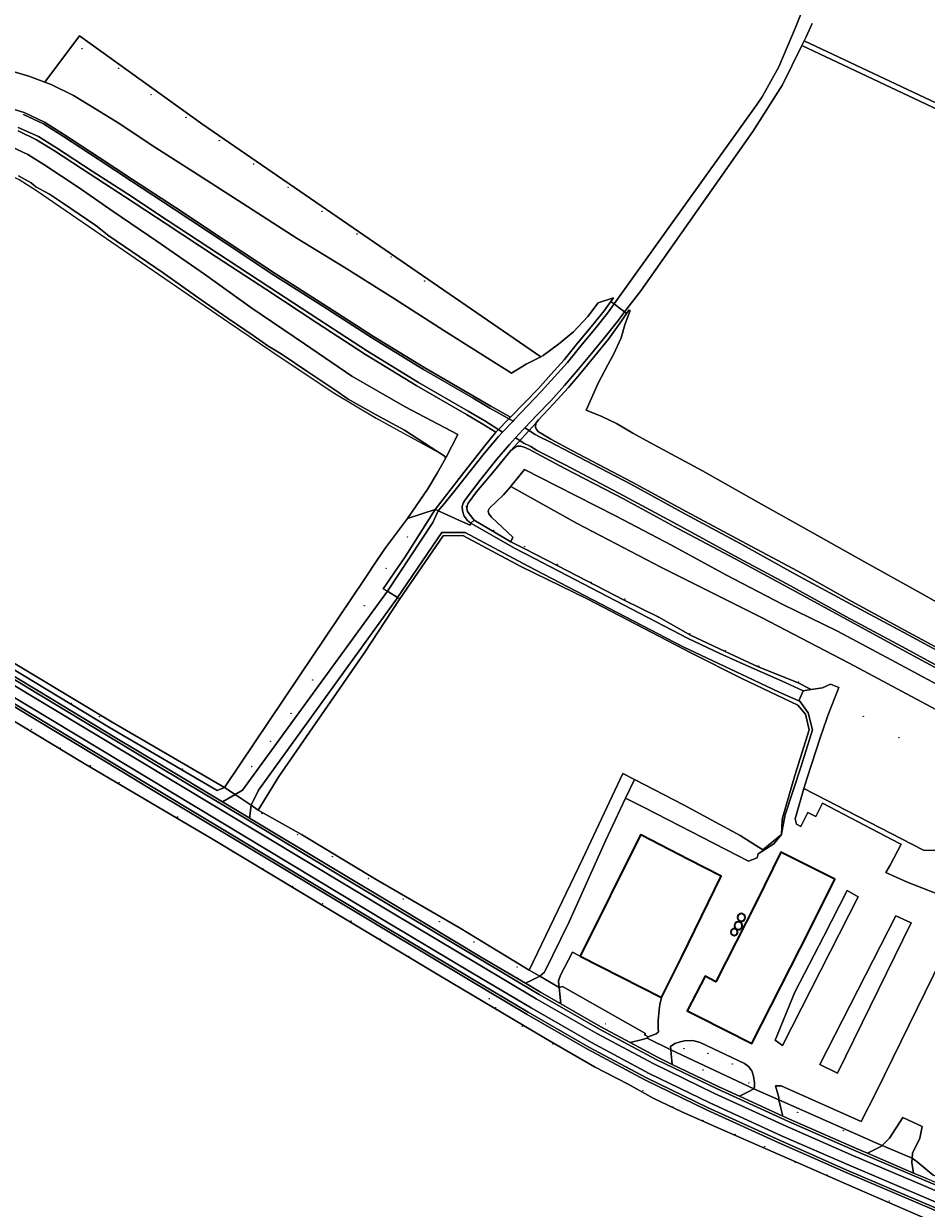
# Model space of a CAD drawing. Header units: metres. Extents: x 200176 to 205485, y 394066 to 399855.
# Tile 20 of 230: x 201466 to 201684, y 395984 to 396270. Entities that reach past the tile are written whole.
import ezdxf
from ezdxf.enums import TextEntityAlignment as Align

# ---------------------------------------------------------------- set-up
doc = ezdxf.new("R2010")
doc.units = ezdxf.units.M
doc.layers.get('0').update_dxf_attribs({"lineweight": 25})
for name, color, linetype, lineweight in [('B-WE-GR-BOOM-S', 90, 'Continuous', 25), ('B-WE-GR-BOUWLAND-GV', 80, 'Continuous', 13), ('B-WE-GR-GRAS-GV', 60, 'Continuous', 13), ('B-WE-GR-GROENVOORZIENING-GV', 80, 'Continuous', 18), ('B-WE-GR-HAAG-G', 90, 'GR-HAAG1', 13), ('B-WE-GR-HOUTWAL-GV', 40, 'Continuous', 13), ('B-WE-GW-TALUD_KRUIN-G', 90, 'Continuous', 18), ('B-WE-IE-TERREINAFSCHEIDING_KUNSTMATIG_HEKWERK-G', 20, 'IE-TERREINAFSCHEIDING-KUNSTMATIG', 18), ('B-WE-KL-WATER-S', 170, 'Continuous', 25), ('B-WE-OG-BEBOUWING-GV', 7, 'Continuous', 35), ('B-WE-OG-BEBOUWING-T18', 10, 'Continuous', 18), ('B-WE-OG-BEBOUWING_SILO-GV', 7, 'Continuous', 35), ('B-WE-OG-TERREIN_CULTUURSCHEIDING-GV', 7, 'Continuous', 18), ('B-WE-OG-TERREIN_ERF-GV', 7, 'Continuous', 18), ('B-WE-OG-TOPOGRAFIE-T18', 10, 'Continuous', 18), ('B-WE-OG-WEG-GV', 7, 'Continuous', 18), ('B-WE-RI-GWA_KOLK-S', 30, 'Continuous', 25), ('B-WE-RI-GWA_RIOOLPUT-S', 30, 'Continuous', 25), ('B-WE-VH-VERHARDING_ASFALT-GV', 252, 'Continuous', 18), ('B-WE-VH-VERHARDING_BETON-GV', 252, 'Continuous', 18), ('B-WE-VH-VERHARDING_BETONSTRAATSTEEN-GV', 252, 'Continuous', 18), ('B-WE-VH-VERHARDING_FUNDERING_ZAND-GV', 7, 'Continuous', 18), ('B-WE-VH-VERHARDING_OPEN-GV', 252, 'Continuous', 18), ('B-WE-VH-VERHARDING_PUIN-GV', 252, 'Continuous', 18)]:
    doc.layers.add(name, color=color, linetype=linetype, lineweight=lineweight)
doc.styles.add('NLCS-ISO', font='NLCS-ISO.ttf')
doc.styles.add('NLCS-ISO-M20-T18', font='NLCS-ISO.ttf', dxfattribs={"height": 0.036})
doc.linetypes.add('GR-HAAG1', pattern='A,6,[176,NLCS.shx,S=0.125,R=0,X=0,Y=0],-2', length=8)
doc.linetypes.add('IE-TERREINAFSCHEIDING-KUNSTMATIG', pattern='A,4,[82,NLCS.shx,S=0.75,R=90,X=0,Y=0],4,-2', length=10)

# ---------------------------------------------------------------- blocks, each defined once
blk = doc.blocks.new('SRI-PUT_INSPECTIEPUT_RIOOLPUT-SO')
at = {"color": 0, "linetype": 'ByBlock', "lineweight": 18}
blk.add_lwpolyline([(-1, -1), (1, -1), (1, 1), (-1, 1)], close=True, dxfattribs=at)
at = {"color": 0, "linetype": 'ByBlock', "lineweight": 18, "style": 'NLCS-ISO'}
blk.add_text('r', height=1.5, dxfattribs=at).set_placement((0, 0), align=Align.MIDDLE_CENTER)
blk = doc.blocks.new('SKL-WATER_BRANDKRAAN_BRANDPUT-SO')
at = {"color": 0, "linetype": 'ByBlock', "lineweight": 18}
blk.add_ellipse((0, 0), major_axis=(2.5, 0), ratio=0.54, dxfattribs=at)
at = {"color": 0, "linetype": 'ByBlock', "lineweight": 18, "style": 'NLCS-ISO'}
blk.add_text('bk', height=1.5, dxfattribs=at).set_placement((0, 0), align=Align.MIDDLE_CENTER)
blk = doc.blocks.new('SRI-KOLK-SO')
at = {"color": 0, "linetype": 'ByBlock', "lineweight": 18}
blk.add_lwpolyline([(-1.125, -1.125), (1.125, -1.125), (1.125, 1.125), (-1.125, 1.125)], close=True, dxfattribs=at)
at = {"color": 0, "linetype": 'ByBlock', "lineweight": 18, "style": 'NLCS-ISO'}
blk.add_text('k', height=1.5, dxfattribs=at).set_placement((0, 0), align=Align.MIDDLE_CENTER)
blk = doc.blocks.new('SGR-BOOM_01-SO')
at = {"linetype": 'ByBlock', "lineweight": 18}
h = blk.add_hatch(color=0, dxfattribs=at)
h.dxf.hatch_style = 1
edge = h.paths.add_edge_path()
edge.add_arc((0, 0), 0.25, 0, 360)
at = {"color": 0, "linetype": 'ByBlock', "lineweight": 18}
for radius in [2, 0.25]:
    blk.add_circle((0, 0), radius, dxfattribs=at)

msp = doc.modelspace()

# ---------------------------------------------------------------- linework, layer by layer
at = {"layer": 'B-WE-GR-BOUWLAND-GV', "flags": 128}
for points in [[(201656.241, 396269.577), (201654.791, 396266.375), (201654.335, 396265.446), (201738.703, 396225.679), (201817.205, 396182.816)], [(201737.83, 396224.647), (201653.79, 396264.338), (201649.143, 396254.878), (201642.017, 396243.63), (201614.984, 396205.252), (201611.069, 396200.159), (201611.59, 396199.806), (201612.151, 396200.634), (201612.403, 396200.533), (201611.139, 396197.04), (201610.304, 396193.977), (201608.459, 396189.943), (201607.058, 396187.417), (201604.695, 396182.998), (201601.82, 396176.522), (201605.608, 396174.984), (201609.183, 396173.301), (201613.045, 396171.013), (201617.175, 396168.76), (201629.846, 396161.897), (201643.339, 396154.293), (201656.256, 396147.103), (201668.702, 396140.129), (201682.481, 396132.477), (201697.501, 396123.979)], [(201736.103, 396077.762), (201665.162, 396115.618), (201644.042, 396126.641), (201620.023, 396138.68), (201599.659, 396149.215), (201583.683, 396158.141), (201581.947, 396156.107), (201578.577, 396152.913), (201578.238, 396152.324), (201578.422, 396151.607), (201579.035, 396150.808), (201584.175, 396145.959), (201583.689, 396144.851), (201587.097, 396143.155), (201595.054, 396139.056), (201611.026, 396130.766), (201619.318, 396126.658), (201626.951, 396122.382), (201635.288, 396118.4), (201643.297, 396114.747), (201652.712, 396110.953), (201656.065, 396109.297), (201658.721, 396109.717), (201660.726, 396110.553), (201662.702, 396109.775), (201660.054, 396103.051), (201659.711, 396102.055), (201658.281, 396097.9), (201655.05, 396088.002), (201654.304, 396085.475), (201683.066, 396070.647), (201692.829, 396070.568)], [(201664.568, 395990.231), (201653.202, 395995.206), (201633.991, 396003.582), (201624.904, 396007.612), (201617.993, 396010.902), (201611.984, 396014.274), (201603.875, 396018.448), (201592.026, 396025.258), (201566.757, 396040.276), (201540.23, 396056.19), (201512.002, 396073.206), (201480.906, 396091.476), (201454.288, 396107.559), (201444.752, 396113.091), (201439.12, 396116.263)], [(201797.196, 395932.086), (201783.928, 395938.308), (201783.363, 395938.573), (201771.997, 395943.913), (201761.344, 395948.387), (201748.232, 395954.001), (201740.147, 395957.566), (201719.504, 395966.353), (201709.95, 395970.484), (201678.614, 395984.083), (201664.568, 395990.231)]]:
    msp.add_lwpolyline(points, dxfattribs=at)
at = {"layer": 'B-WE-GR-GRAS-GV', "flags": 128}
for points in [[(201462.742, 396258.365), (201467.631, 396256.956), (201471.503, 396255.471), (201479.841, 396266.621), (201509.499, 396245.278), (201590.892, 396189.367), (201591.454, 396189.647), (201595.165, 396192.407), (201598.823, 396195.417), (201602.215, 396199.088), (201604.763, 396202.358), (201608.42, 396203.561), (201607.8, 396202.701), (201608.611, 396202.116), (201643.063, 396250.165), (201644.247, 396251.956), (201648.213, 396259.157), (201652.244, 396268.679), (201655.927, 396277.966)], [(201461.16, 396249.747), (201466.525, 396248.171), (201471.389, 396245.862), (201476.227, 396242.826), (201484.564, 396237.386), (201492.575, 396232.038), (201502.905, 396225.336), (201515.175, 396217.199), (201526.924, 396209.45), (201538.66, 396201.947), (201550.634, 396194.266), (201562.956, 396186.717), (201574.849, 396179.834), (201578.92, 396177.456), (201583.617, 396174.824), (201587.079, 396178.331), (201590.289, 396181.682), (201593.364, 396185.098), (201596.562, 396188.672), (201599.785, 396192.621), (201603.08, 396196.57), (201606.185, 396200.461), (201607.8, 396202.701), (201608.42, 396203.561), (201604.763, 396202.358), (201602.215, 396199.088), (201598.823, 396195.417), (201595.165, 396192.407), (201591.454, 396189.647), (201590.892, 396189.367), (201587.369, 396187.611), (201583.854, 396185.43), (201582.746, 396186.128), (201579.525, 396188.15), (201567.553, 396195.688), (201555.424, 396203.476), (201543.529, 396210.934), (201532.234, 396217.878), (201519.133, 396226.245), (201507.273, 396233.911), (201497.329, 396240.241), (201489.553, 396245.428), (201482.471, 396249.81), (201478.334, 396252.278), (201473.013, 396254.892), (201471.503, 396255.471), (201467.631, 396256.956), (201462.742, 396258.365)], [(201463.429, 396239.889), (201467.369, 396238.087), (201471.193, 396235.656), (201479.727, 396230.007), (201487.892, 396224.315), (201498.403, 396217.181), (201509.908, 396209.288), (201521.311, 396201.11), (201534.04, 396192.458), (201545.421, 396184.67), (201558.287, 396177.36), (201570.957, 396170.693), (201568.145, 396165.215), (201568.052, 396165.049), (201565.991, 396161.351), (201563.742, 396157.628), (201558.824, 396150.415), (201565.5, 396152.61), (201571.799, 396160.836), (201577.355, 396167.847), (201580.051, 396171.2), (201576.986, 396173.161), (201572.995, 396175.512), (201561.028, 396182.423), (201548.698, 396189.938), (201536.964, 396197.579), (201524.896, 396205.477), (201512.767, 396213.442), (201500.711, 396221.386), (201490.863, 396227.835), (201482.38, 396233.326), (201473.813, 396238.931), (201469.478, 396241.606), (201465.04, 396243.805)], [(201465.146, 396232.917), (201468.135, 396231.238), (201469.309, 396230.262), (201472.613, 396228.52), (201475.728, 396226.402), (201483.726, 396220.964), (201486.906, 396218.461), (201499.705, 396209.711), (201509.156, 396203.113), (201515.39, 396198.761), (201521.905, 396194.339), (201525.156, 396191.976), (201528.372, 396190.097), (201534.793, 396185.777), (201541.316, 396181.389), (201544.483, 396179.157), (201551.276, 396175.419), (201558.07, 396171.682), (201564.501, 396167.531), (201567.655, 396165.495), (201568.052, 396165.049), (201568.145, 396165.215), (201570.957, 396170.693), (201558.287, 396177.36), (201545.421, 396184.67), (201534.04, 396192.458), (201521.311, 396201.11), (201509.908, 396209.288), (201498.403, 396217.181), (201487.892, 396224.315), (201479.727, 396230.007), (201471.193, 396235.656), (201467.369, 396238.087), (201463.429, 396239.889)], [(201439.422, 396130.364), (201487.682, 396101.448), (201514.708, 396085.698), (201532.662, 396112.374), (201548.59, 396136.064), (201551.459, 396140.331), (201553.5, 396143.367), (201558.824, 396150.415), (201563.742, 396157.628), (201565.991, 396161.351), (201568.052, 396165.049), (201567.655, 396165.495), (201564.501, 396167.531), (201558.07, 396171.682), (201551.276, 396175.419), (201544.483, 396179.157), (201541.316, 396181.389), (201534.793, 396185.777), (201528.372, 396190.097), (201525.156, 396191.976), (201521.905, 396194.339), (201515.39, 396198.761), (201509.156, 396203.113), (201499.705, 396209.711), (201486.906, 396218.461), (201483.726, 396220.964), (201475.728, 396226.402), (201472.613, 396228.52), (201469.309, 396230.262), (201468.135, 396231.238), (201465.146, 396232.917)], [(201697.501, 396123.979), (201682.481, 396132.477), (201668.702, 396140.129), (201656.256, 396147.103), (201643.339, 396154.293), (201629.846, 396161.897), (201617.175, 396168.76), (201613.045, 396171.013), (201609.183, 396173.301), (201605.608, 396174.984), (201601.82, 396176.522), (201604.695, 396182.998), (201607.058, 396187.417), (201608.459, 396189.943), (201610.304, 396193.977), (201611.139, 396197.04), (201612.403, 396200.533), (201612.151, 396200.634), (201611.59, 396199.806), (201610.419, 396198.076), (201607.199, 396193.586), (201603.917, 396189.587), (201600.698, 396185.654), (201597.583, 396181.96), (201593.973, 396178.074), (201590.368, 396174.181), (201589.713, 396173.363), (201589.629, 396172.467), (201589.864, 396171.844), (201590.334, 396171.343), (201591.303, 396170.736), (201593.295, 396169.571), (201598.37, 396166.818), (201612.922, 396159.227), (201625.891, 396152.106), (201639.212, 396144.971), (201652.784, 396137.758), (201665.814, 396130.457), (201679.543, 396122.999), (201694.137, 396115.128)], [(201692.359, 396111.087), (201677.902, 396118.883), (201664.747, 396126.089), (201651.37, 396133.321), (201637.706, 396140.706), (201624.064, 396147.987), (201610.861, 396155.168), (201596.69, 396162.52), (201589.963, 396166.081), (201588.158, 396167.033), (201586.929, 396167.643), (201585.998, 396167.884), (201585.29, 396167.863), (201584.672, 396167.56), (201583.678, 396166.791), (201579.772, 396162.002), (201575.433, 396156.84), (201573.443, 396154.105), (201573.155, 396153.51), (201573.078, 396152.889), (201573.264, 396152.167), (201573.674, 396151.567), (201574.903, 396150.037), (201583.689, 396144.851), (201584.175, 396145.959), (201579.035, 396150.808), (201578.422, 396151.607), (201578.238, 396152.324), (201578.577, 396152.913), (201581.947, 396156.107), (201583.683, 396158.141), (201583.814, 396158.295), (201585.639, 396160.598), (201586.976, 396162.211), (201594.715, 396158.291), (201608.884, 396151.084), (201622.383, 396144.027), (201635.514, 396136.905), (201649.183, 396129.709), (201662.345, 396123.351), (201676.526, 396115.812), (201690.555, 396108.21)], [(201690.555, 396108.21), (201676.526, 396115.812), (201662.345, 396123.351), (201649.183, 396129.709), (201635.514, 396136.905), (201622.383, 396144.027), (201608.884, 396151.084), (201594.715, 396158.291), (201586.976, 396162.211), (201585.639, 396160.598), (201583.814, 396158.295), (201583.683, 396158.141), (201599.659, 396149.215), (201620.023, 396138.68), (201644.042, 396126.641), (201665.162, 396115.618), (201736.103, 396077.762)]]:
    msp.add_lwpolyline(points, dxfattribs=at)
for points in [[(201590.892, 396189.367), (201509.499, 396245.278), (201479.841, 396266.621), (201471.503, 396255.471), (201473.013, 396254.892), (201478.334, 396252.278), (201482.471, 396249.81), (201489.553, 396245.428), (201497.329, 396240.241), (201507.273, 396233.911), (201519.133, 396226.245), (201532.234, 396217.878), (201543.529, 396210.934), (201555.424, 396203.476), (201567.553, 396195.688), (201579.525, 396188.15), (201582.746, 396186.128), (201583.854, 396185.43), (201587.369, 396187.611)], [(201558.271, 396141.23), (201552.924, 396133.524), (201554.004, 396132.961), (201564.898, 396149.504), (201566.207, 396152.259), (201565.5, 396152.61)], [(201649.133, 396078.408), (201649.179, 396078.674), (201652.115, 396088.547), (201655.514, 396099.597), (201654.637, 396103.322), (201652.796, 396105.551), (201639.335, 396111.949), (201627.238, 396118.011), (201602.076, 396131.09), (201586.136, 396138.885), (201572.169, 396146.321), (201567.363, 396146.266), (201556.972, 396131.124), (201548.411, 396118.067), (201527.826, 396088.371), (201522.809, 396080.272), (201533.255, 396074.389), (201551.283, 396063.513), (201571.504, 396051.816), (201588.119, 396041.711), (201601.046, 396068.629), (201610.632, 396089.092), (201613.51, 396087.614), (201625.309, 396081.554), (201638.894, 396074.15), (201644.358, 396070.676), (201648.871, 396074.37), (201649.01, 396077.707)]]:
    msp.add_lwpolyline(points, close=True, dxfattribs=at)
at = {"layer": 'B-WE-GR-GROENVOORZIENING-GV', "flags": 128}
for points in [[(201554.004, 396132.961), (201552.924, 396133.524), (201558.271, 396141.23), (201565.5, 396152.61), (201558.824, 396150.415), (201553.5, 396143.367), (201551.459, 396140.331), (201548.59, 396136.064), (201532.662, 396112.374), (201514.708, 396085.698), (201517.323, 396084.031), (201519.085, 396085.065), (201553.762, 396132.629)], [(201587.097, 396143.155), (201583.689, 396144.851), (201574.903, 396150.037), (201574.097, 396149.322), (201584.617, 396143.305), (201589.406, 396140.816), (201626.387, 396121.593), (201633.995, 396117.979), (201641.031, 396114.822), (201648.877, 396111.338), (201654.112, 396108.989), (201656.065, 396109.297), (201652.712, 396110.953), (201643.297, 396114.747), (201635.288, 396118.4), (201626.951, 396122.382), (201619.318, 396126.658), (201611.026, 396130.766), (201595.054, 396139.056)]]:
    msp.add_lwpolyline(points, close=True, dxfattribs=at)
at = {"layer": 'B-WE-GR-HAAG-G', "flags": 128}
msp.add_lwpolyline([(201596.158, 396037.771), (201616.098, 396026.459)], dxfattribs=at)
at = {"layer": 'B-WE-GR-HOUTWAL-GV', "flags": 128}
msp.add_lwpolyline([(201588.119, 396041.711), (201590.695, 396040.293), (201591.792, 396041.281), (201597.719, 396053.354), (201606.504, 396072.87), (201611.276, 396083.105), (201613.51, 396087.614), (201610.632, 396089.092), (201601.046, 396068.629)], close=True, dxfattribs=at)
at = {"layer": 'B-WE-GW-TALUD_KRUIN-G', "flags": 128}
for points in [[(201461.16, 396249.747), (201466.525, 396248.171), (201471.389, 396245.862), (201476.227, 396242.826), (201484.564, 396237.386), (201492.575, 396232.038), (201502.905, 396225.336), (201515.175, 396217.199), (201526.924, 396209.45), (201538.66, 396201.947), (201550.634, 396194.266), (201562.956, 396186.717), (201574.849, 396179.834), (201578.92, 396177.456), (201583.617, 396174.824)], [(201580.051, 396171.2), (201576.986, 396173.161), (201572.995, 396175.512), (201561.028, 396182.423), (201548.698, 396189.938), (201536.964, 396197.579), (201524.896, 396205.477), (201512.767, 396213.442), (201500.711, 396221.386), (201490.863, 396227.835), (201482.38, 396233.326), (201473.813, 396238.931), (201469.478, 396241.606), (201465.04, 396243.805)], [(201611.59, 396199.806), (201610.419, 396198.076), (201607.199, 396193.586), (201603.917, 396189.587), (201600.698, 396185.654), (201597.583, 396181.96), (201593.973, 396178.074), (201590.368, 396174.181), (201589.713, 396173.363), (201589.629, 396172.467), (201589.864, 396171.844), (201590.334, 396171.343), (201591.303, 396170.736), (201593.295, 396169.571), (201598.37, 396166.818), (201612.922, 396159.227), (201625.891, 396152.106), (201639.212, 396144.971), (201652.784, 396137.758), (201665.814, 396130.457), (201679.543, 396122.999), (201694.137, 396115.128)], [(201692.359, 396111.087), (201677.902, 396118.883), (201664.747, 396126.089), (201651.37, 396133.321), (201637.706, 396140.706), (201624.064, 396147.987), (201610.861, 396155.168), (201596.69, 396162.52), (201589.963, 396166.081), (201588.158, 396167.033), (201586.929, 396167.643), (201585.998, 396167.884), (201585.29, 396167.863), (201584.672, 396167.56), (201583.678, 396166.791), (201579.772, 396162.002), (201575.433, 396156.84), (201573.443, 396154.105), (201573.155, 396153.51), (201573.078, 396152.889), (201573.264, 396152.167), (201573.674, 396151.567), (201574.903, 396150.037)]]:
    msp.add_lwpolyline(points, dxfattribs=at)
at = {"layer": 'B-WE-IE-TERREINAFSCHEIDING_KUNSTMATIG_HEKWERK-G', "flags": 128}
for points in [[(201590.892, 396189.367), (201509.499, 396245.278), (201479.841, 396266.621), (201471.503, 396255.471)], [(201439.763, 396238.762), (201447.942, 396237.596), (201455.104, 396236.098), (201461.912, 396233.573), (201465.315, 396232.089), (201469.494, 396229.397), (201515.685, 396197.714), (201528.407, 396189.126), (201541.301, 396180.569), (201551.255, 396174.589), (201567.058, 396165.952)], [(201468.135, 396231.238), (201465.146, 396232.917)], [(201469.309, 396230.262), (201468.135, 396231.238)], [(201472.613, 396228.52), (201469.309, 396230.262)], [(201475.728, 396226.402), (201472.613, 396228.52)], [(201483.726, 396220.964), (201475.728, 396226.402)], [(201486.906, 396218.461), (201483.726, 396220.964)], [(201499.705, 396209.711), (201486.906, 396218.461)], [(201509.156, 396203.113), (201499.705, 396209.711)], [(201515.39, 396198.761), (201509.156, 396203.113)], [(201607.8, 396202.701), (201606.185, 396200.461), (201603.08, 396196.57), (201599.785, 396192.621), (201596.562, 396188.672), (201593.364, 396185.098), (201590.289, 396181.682), (201587.079, 396178.331), (201583.617, 396174.824)], [(201521.905, 396194.339), (201515.39, 396198.761)], [(201589.713, 396173.363), (201590.368, 396174.181), (201593.973, 396178.074), (201597.583, 396181.96), (201600.698, 396185.654), (201603.917, 396189.587), (201607.199, 396193.586), (201610.419, 396198.076), (201611.59, 396199.806)], [(201525.156, 396191.976), (201521.905, 396194.339)], [(201528.372, 396190.097), (201525.156, 396191.976)], [(201534.793, 396185.777), (201528.372, 396190.097)], [(201541.316, 396181.389), (201534.793, 396185.777)], [(201544.483, 396179.157), (201541.316, 396181.389)], [(201551.276, 396175.419), (201544.483, 396179.157)], [(201558.07, 396171.682), (201551.276, 396175.419)], [(201580.051, 396171.2), (201583.617, 396174.824)], [(201564.501, 396167.531), (201558.07, 396171.682)], [(201583.678, 396166.791), (201589.713, 396173.363)], [(201565.5, 396152.61), (201571.799, 396160.836), (201577.355, 396167.847), (201580.051, 396171.2)], [(201567.655, 396165.495), (201564.501, 396167.531)], [(201568.052, 396165.049), (201567.655, 396165.495)], [(201665.162, 396115.618), (201644.042, 396126.641), (201620.023, 396138.68), (201599.659, 396149.215), (201583.683, 396158.141)], [(201639.335, 396111.949), (201627.238, 396118.011), (201602.076, 396131.09), (201586.136, 396138.885), (201572.169, 396146.321), (201567.363, 396146.266), (201556.972, 396131.124)], [(201527.826, 396088.371), (201548.411, 396118.067), (201556.972, 396131.124)], [(201665.162, 396115.618), (201736.103, 396077.762)], [(201639.335, 396111.949), (201652.796, 396105.551), (201654.637, 396103.322), (201655.514, 396099.597), (201652.115, 396088.547), (201649.179, 396078.674)], [(201653.091, 396106.548), (201654.112, 396108.989)], [(201588.119, 396041.711), (201601.046, 396068.629), (201610.632, 396089.092), (201613.51, 396087.614)], [(201527.826, 396088.371), (201522.809, 396080.272)], [(201613.51, 396087.614), (201625.309, 396081.554), (201638.894, 396074.15)], [(201522.809, 396080.272), (201533.255, 396074.389), (201551.283, 396063.513), (201571.504, 396051.816), (201588.119, 396041.711)], [(201648.871, 396074.37), (201649.01, 396077.707)], [(201649.01, 396077.707), (201649.133, 396078.408)], [(201649.133, 396078.408), (201649.179, 396078.674)], [(201638.894, 396074.15), (201644.358, 396070.676), (201648.871, 396074.37)]]:
    msp.add_lwpolyline(points, dxfattribs=at)
at = {"layer": 'B-WE-OG-BEBOUWING-GV', "flags": 128}
for points in [[(201619.964, 396035.11), (201624.851, 396044.914), (201634.329, 396064.325), (201626.487, 396068.357), (201615.157, 396074.182), (201614.933, 396074.297), (201600.371, 396045.098)], [(201633.099, 396038.899), (201630.482, 396040.291), (201626.191, 396031.951), (201628.888, 396030.584), (201641.713, 396024.081), (201655.67, 396051.541), (201661.7, 396063.62), (201648.699, 396070.163), (201642.866, 396058.185)]]:
    msp.add_lwpolyline(points, close=True, dxfattribs=at)
at = {"layer": 'B-WE-OG-BEBOUWING_SILO-GV'}
for points in [[(201639.199, 396055.354, 1), (201639.199, 396053.492)], [(201639.199, 396053.492, 1), (201639.199, 396055.354)], [(201638.489, 396053.384, 1), (201638.489, 396051.492)], [(201638.489, 396051.492, 1.0010571), (201638.489, 396053.384)], [(201637.51, 396051.701, 1), (201637.509, 396050.09)], [(201637.509, 396050.09, 1), (201637.51, 396051.701)]]:
    msp.add_lwpolyline(points, format="xyb", dxfattribs=at)
at = {"layer": 'B-WE-OG-TERREIN_CULTUURSCHEIDING-GV', "flags": 128}
for points in [[(201654.335, 396265.446), (201653.79, 396264.338), (201737.83, 396224.647), (201816.252, 396181.705), (201955.635, 396118.284), (202006.514, 396084.947), (202039.671, 396060.886), (202040.566, 396062.166), (202007.387, 396085.9), (201956.148, 396119.302), (201817.205, 396182.816), (201738.703, 396225.679)], [(201653.091, 396106.548), (201648.301, 396108.68), (201640.72, 396112.259), (201637.939, 396113.559), (201625.191, 396119.517), (201589.522, 396138.091), (201586.644, 396139.59), (201572.737, 396147.091), (201567.072, 396147.089), (201556.417, 396131.468), (201556.972, 396131.124), (201567.363, 396146.266), (201572.169, 396146.321), (201586.136, 396138.885), (201602.076, 396131.09), (201627.238, 396118.011), (201639.335, 396111.949), (201652.796, 396105.551), (201654.637, 396103.322), (201655.514, 396099.597), (201652.115, 396088.547), (201649.179, 396078.674), (201649.133, 396078.408), (201649.01, 396077.707), (201648.871, 396074.37), (201649.002, 396074.977), (201649.576, 396078.316), (201649.671, 396078.868), (201653.635, 396090.855), (201656.331, 396099.572), (201655.346, 396103.671), (201653.312, 396106.45)], [(201410.608, 396144.136), (201438.942, 396129.212), (201487.044, 396100.166), (201512.938, 396084.987), (201514.708, 396085.698), (201487.682, 396101.448), (201439.422, 396130.364)], [(201648.871, 396074.37), (201644.358, 396070.676), (201638.894, 396074.15), (201625.309, 396081.554), (201613.51, 396087.614), (201611.276, 396083.105), (201616.004, 396080.835), (201640.921, 396067.934), (201643.055, 396068.786), (201643.248, 396069.765), (201647.014, 396072.104)]]:
    msp.add_lwpolyline(points, close=True, dxfattribs=at)
for points in [[(201466.346, 396247.702), (201471.148, 396245.423), (201475.957, 396242.405), (201484.289, 396236.969), (201492.3, 396231.62), (201502.631, 396224.918), (201514.899, 396216.782), (201526.652, 396209.031), (201538.39, 396201.526), (201550.368, 396193.842), (201562.7, 396186.287), (201574.598, 396179.402), (201578.672, 396177.022), (201584.225, 396173.911), (201584.445, 396174.147), (201587.801, 396177.639), (201591.022, 396181.001), (201594.108, 396184.43), (201597.322, 396188.022), (201600.556, 396191.984), (201603.855, 396195.938), (201606.982, 396199.856), (201608.611, 396202.116), (201607.8, 396202.701), (201606.185, 396200.461), (201603.08, 396196.57), (201599.785, 396192.621), (201596.562, 396188.672), (201593.364, 396185.098), (201590.289, 396181.682), (201587.079, 396178.331), (201583.617, 396174.824), (201578.92, 396177.456), (201574.849, 396179.834), (201562.956, 396186.717), (201550.634, 396194.266), (201538.66, 396201.947), (201526.924, 396209.45), (201515.175, 396217.199), (201502.905, 396225.336), (201492.575, 396232.038), (201484.564, 396237.386), (201476.227, 396242.826), (201471.389, 396245.862), (201466.525, 396248.171), (201461.16, 396249.747)], [(201465.04, 396243.805), (201469.478, 396241.606), (201473.813, 396238.931), (201482.38, 396233.326), (201490.863, 396227.835), (201500.711, 396221.386), (201512.767, 396213.442), (201524.896, 396205.477), (201536.964, 396197.579), (201548.698, 396189.938), (201561.028, 396182.423), (201572.995, 396175.512), (201576.986, 396173.161), (201580.051, 396171.2), (201577.355, 396167.847), (201571.799, 396160.836), (201565.5, 396152.61), (201566.207, 396152.259), (201567.626, 396153.974), (201570.612, 396157.633), (201573.879, 396161.88), (201577.251, 396166.089), (201580.724, 396170.15), (201581.709, 396171.208), (201577.457, 396173.928), (201573.448, 396176.289), (201561.487, 396183.197), (201549.178, 396190.7), (201537.456, 396198.333), (201525.389, 396206.23), (201513.262, 396214.194), (201501.205, 396222.138), (201491.354, 396228.589), (201482.871, 396234.08), (201474.296, 396239.691), (201469.915, 396242.394), (201465.035, 396244.559)], [(201694.137, 396115.128), (201679.543, 396122.999), (201665.814, 396130.457), (201652.784, 396137.758), (201639.212, 396144.971), (201625.891, 396152.106), (201612.922, 396159.227), (201598.37, 396166.818), (201593.295, 396169.571), (201591.303, 396170.736), (201590.334, 396171.343), (201589.864, 396171.844), (201589.629, 396172.467), (201589.713, 396173.363), (201590.368, 396174.181), (201593.973, 396178.074), (201597.583, 396181.96), (201600.698, 396185.654), (201603.917, 396189.587), (201607.199, 396193.586), (201610.419, 396198.076), (201611.59, 396199.806), (201611.069, 396200.159), (201609.623, 396198.229), (201606.447, 396194.189), (201603.107, 396190.128), (201599.938, 396186.279), (201596.636, 396182.442), (201593.361, 396178.802), (201589.984, 396175.294), (201587.094, 396172.286), (201588.122, 396171.603), (201589.39, 396170.74), (201590.795, 396170.039), (201592.905, 396168.959), (201598.114, 396166.253), (201612.609, 396158.673), (201625.589, 396151.593), (201638.911, 396144.414), (201652.336, 396136.955), (201665.589, 396129.851), (201679.356, 396122.481), (201693.801, 396114.683)], [(201692.318, 396111.807), (201677.865, 396119.649), (201664.388, 396126.888), (201651.066, 396134.249), (201637.54, 396141.458), (201623.773, 396149.032), (201610.924, 396155.893), (201596.82, 396163.334), (201591.704, 396165.948), (201589.878, 396166.909), (201588.499, 396167.763), (201586.852, 396168.611), (201585.222, 396169.601), (201584.821, 396169.844), (201583.371, 396168.272), (201580.315, 396164.747), (201576.23, 396159.613), (201572.715, 396154.915), (201572.243, 396154.173), (201571.995, 396153.329), (201572.058, 396152.27), (201572.477, 396151.035), (201573.257, 396150.005), (201574.097, 396149.322), (201574.903, 396150.037), (201573.674, 396151.567), (201573.264, 396152.167), (201573.078, 396152.889), (201573.155, 396153.51), (201573.443, 396154.105), (201575.433, 396156.84), (201579.772, 396162.002), (201583.678, 396166.791), (201584.672, 396167.56), (201585.29, 396167.863), (201585.998, 396167.884), (201586.929, 396167.643), (201588.158, 396167.033), (201589.963, 396166.081), (201596.69, 396162.52), (201610.861, 396155.168), (201624.064, 396147.987), (201637.706, 396140.706), (201651.37, 396133.321), (201664.747, 396126.089), (201677.902, 396118.883), (201692.359, 396111.087)]]:
    msp.add_lwpolyline(points, dxfattribs=at)
at = {"layer": 'B-WE-OG-TERREIN_ERF-GV', "flags": 128}
for points in [[(201686.376, 396060.102), (201679.022, 396063.022), (201674.028, 396065.211), (201675.043, 396066.968), (201677.678, 396072.073), (201677.33, 396072.202), (201658.758, 396081.958), (201657.131, 396078.726), (201655.226, 396079.684), (201653.546, 396076.347), (201652.53, 396076.859), (201652.151, 396078.181), (201654.304, 396085.475), (201655.05, 396088.002), (201658.281, 396097.9), (201659.711, 396102.055), (201660.054, 396103.051), (201662.702, 396109.775), (201660.726, 396110.553), (201658.721, 396109.717), (201656.065, 396109.297), (201654.112, 396108.989), (201653.091, 396106.548), (201653.312, 396106.45), (201655.346, 396103.671), (201656.331, 396099.572), (201653.635, 396090.855), (201649.671, 396078.868), (201649.576, 396078.316), (201649.002, 396074.977), (201648.871, 396074.37), (201647.014, 396072.104), (201643.248, 396069.765), (201643.055, 396068.786), (201640.921, 396067.934), (201616.004, 396080.835), (201611.276, 396083.105), (201606.504, 396072.87), (201597.719, 396053.354), (201591.792, 396041.281), (201590.695, 396040.293), (201595.317, 396037.573), (201595.159, 396038.957), (201595.14, 396039.124), (201595.697, 396040.541), (201598.589, 396046.045), (201600.371, 396045.098), (201614.933, 396074.297), (201615.157, 396074.182), (201626.487, 396068.357), (201634.329, 396064.325), (201624.851, 396044.914), (201619.964, 396035.11), (201619.605, 396033.465), (201619.452, 396032.181), (201619.221, 396029.572), (201619.18, 396027.785), (201619.26, 396026.84), (201618.675, 396026.382), (201616.795, 396025.705), (201616.537, 396025.386), (201622.208, 396022.507), (201622.113, 396023.379), (201623.235, 396024.047), (201624.486, 396024.458), (201625.56, 396024.68), (201627.533, 396024.761), (201629.265, 396024.334), (201640.001, 396019.279), (201640.969, 396018.54), (201641.724, 396017.476), (201642.168, 396016.195), (201642.381, 396014.627), (201642.355, 396013.63), (201642.183, 396013.122), (201648.221, 396010.499), (201648.213, 396011.049), (201647.412, 396013.876), (201648.794, 396013.876), (201668.049, 396005.288), (201671.698, 396012.364), (201689.398, 396048.533)], [(201692.829, 396070.568), (201683.066, 396070.647), (201654.304, 396085.475), (201652.151, 396078.181), (201652.53, 396076.859), (201653.546, 396076.347), (201655.226, 396079.684), (201657.131, 396078.726), (201658.758, 396081.958), (201677.33, 396072.202), (201677.678, 396072.073), (201675.043, 396066.968), (201674.028, 396065.211), (201679.022, 396063.022), (201686.376, 396060.102)], [(201689.398, 396048.533), (201671.698, 396012.364), (201668.049, 396005.288), (201648.794, 396013.876), (201647.412, 396013.876), (201648.213, 396011.049), (201648.221, 396010.499), (201672.2, 395999.929), (201673.108, 395999.542), (201674.86, 396001.308), (201678.114, 396006.244), (201682.745, 396004.089), (201682.19, 396001.323), (201680.44, 395997.68), (201680.35, 395996.455), (201681.579, 395995.596), (201685.394, 395992.41)]]:
    msp.add_lwpolyline(points, dxfattribs=at)
for points in [[(201648.699, 396070.163), (201661.7, 396063.62), (201655.67, 396051.541), (201641.713, 396024.081), (201628.888, 396030.584), (201626.191, 396031.951), (201630.482, 396040.291), (201633.099, 396038.899), (201642.866, 396058.185)], [(201667.35, 396059.401), (201664.705, 396060.881), (201659.079, 396049.889), (201652.117, 396036.416), (201647.395, 396024.842), (201649.098, 396023.611)], [(201647.395, 396024.842), (201652.117, 396036.416), (201659.079, 396049.889), (201664.705, 396060.881), (201667.35, 396059.401), (201649.098, 396023.611)], [(201676.405, 396054.783), (201658.153, 396018.994), (201662.397, 396016.916), (201680.097, 396053.085)], [(201676.405, 396054.783), (201680.097, 396053.085), (201662.397, 396016.916), (201658.153, 396018.994)], [(201596.158, 396037.771), (201616.098, 396026.459), (201615.863, 396026.166), (201616.795, 396025.705), (201618.675, 396026.382), (201619.26, 396026.84), (201619.18, 396027.785), (201619.221, 396029.572), (201619.452, 396032.181), (201619.605, 396033.465), (201619.964, 396035.11), (201600.371, 396045.098), (201598.589, 396046.045), (201595.697, 396040.541), (201595.14, 396039.124), (201595.159, 396038.957), (201595.317, 396037.573)], [(201622.208, 396022.507), (201642.183, 396013.122), (201642.355, 396013.63), (201642.381, 396014.627), (201642.168, 396016.195), (201641.724, 396017.476), (201640.969, 396018.54), (201640.001, 396019.279), (201629.265, 396024.334), (201627.533, 396024.761), (201625.56, 396024.68), (201624.486, 396024.458), (201623.235, 396024.047), (201622.113, 396023.379)], [(201673.108, 395999.542), (201680.35, 395996.455), (201680.44, 395997.68), (201682.19, 396001.323), (201682.745, 396004.089), (201678.114, 396006.244), (201674.86, 396001.308)]]:
    msp.add_lwpolyline(points, close=True, dxfattribs=at)
at = {"layer": 'B-WE-OG-WEG-GV', "flags": 128}
for points in [[(201410.608, 396144.136), (201409.091, 396145.674), (201396.27, 396152.785), (201395.192, 396152.609), (201394.762, 396151.828), (201396.087, 396151.104), (201407.534, 396144.765), (201425.766, 396134.781), (201434.631, 396129.806), (201441.448, 396125.908), (201452.086, 396119.641), (201452.593, 396119.342), (201470.26, 396108.714), (201488.442, 396097.77), (201499.56, 396091.052), (201514.274, 396082.241), (201517.323, 396084.031), (201514.708, 396085.698), (201512.938, 396084.987), (201487.044, 396100.166), (201438.942, 396129.212)], [(201556.417, 396131.468), (201556.123, 396131.06), (201522.953, 396085.044), (201521.171, 396081.43), (201522.809, 396080.272), (201527.826, 396088.371), (201548.411, 396118.067), (201556.972, 396131.124)], [(201520.771, 396078.35), (201541.41, 396065.952), (201556.439, 396056.936), (201576.83, 396044.733), (201587.19, 396038.595), (201588.75, 396039.351), (201590.695, 396040.293), (201588.119, 396041.711), (201571.504, 396051.816), (201551.283, 396063.513), (201533.255, 396074.389), (201522.809, 396080.272), (201521.171, 396081.43)], [(201616.098, 396026.459), (201596.158, 396037.771), (201595.317, 396037.573), (201595.771, 396033.59), (201605.383, 396028.049), (201612.438, 396024.275), (201615.079, 396024.991), (201616.537, 396025.386), (201616.795, 396025.705), (201615.863, 396026.166)], [(201622.588, 396019.033), (201633.669, 396013.692), (201638.741, 396011.373), (201640.876, 396012.458), (201642.183, 396013.122), (201622.208, 396022.507), (201622.313, 396021.548)], [(201649.235, 396006.574), (201650.847, 396005.837), (201667.09, 395998.74), (201669.621, 395997.653), (201672.959, 395999.392), (201673.108, 395999.542), (201672.2, 395999.929), (201648.221, 396010.499), (201648.741, 396008.486)]]:
    msp.add_lwpolyline(points, close=True, dxfattribs=at)
for points in [[(201812.021, 395929.095), (201798.963, 395935.051), (201779.849, 395943.495), (201757.175, 395953.35), (201735.73, 395962.611), (201713.84, 395972.001), (201681.269, 395985.848), (201664.445, 395993.053), (201648.088, 396000.257), (201630.816, 396008.124), (201616.103, 396015.263), (201602.17, 396022.707), (201587.606, 396031.088), (201573.512, 396039.465), (201553.108, 396051.634), (201517.561, 396073.009), (201496.391, 396085.717), (201486.318, 396091.762), (201467.392, 396103.186), (201451.037, 396113.018)], [(201454.288, 396107.559), (201480.906, 396091.476), (201512.002, 396073.206), (201540.23, 396056.19), (201566.757, 396040.276), (201592.026, 396025.258), (201603.875, 396018.448), (201611.984, 396014.274), (201617.993, 396010.902), (201624.904, 396007.612), (201633.991, 396003.582), (201653.202, 395995.206), (201664.568, 395990.231), (201678.614, 395984.083), (201709.95, 395970.484), (201719.504, 395966.353), (201740.147, 395957.566), (201748.232, 395954.001), (201761.344, 395948.387), (201771.997, 395943.913), (201783.363, 395938.573), (201783.928, 395938.308), (201797.196, 395932.086)], [(201802.359, 395942.278), (201786.877, 395949.367), (201774.166, 395954.821), (201758.598, 395962.02), (201740.999, 395969.44), (201738.369, 395970.659), (201685.394, 395992.41), (201681.579, 395995.596), (201680.35, 395996.455), (201680.274, 395995.429), (201680.71, 395992.89), (201683.86, 395991.537), (201716.533, 395977.643), (201738.233, 395968.36), (201759.936, 395958.982), (201782.253, 395949.231), (201801.167, 395940.898)]]:
    msp.add_lwpolyline(points, dxfattribs=at)
at = {"layer": 'B-WE-VH-VERHARDING_ASFALT-GV', "flags": 128}
msp.add_lwpolyline([(201566.207, 396152.259), (201567.642, 396151.623), (201569.375, 396150.87), (201571.326, 396149.995), (201573.868, 396148.87), (201574.097, 396149.322), (201573.257, 396150.005), (201572.477, 396151.035), (201572.058, 396152.27), (201571.995, 396153.329), (201572.243, 396154.173), (201572.715, 396154.915), (201576.23, 396159.613), (201580.315, 396164.747), (201583.371, 396168.272), (201584.821, 396169.844), (201586.604, 396171.776), (201587.094, 396172.286), (201589.984, 396175.294), (201593.361, 396178.802), (201596.636, 396182.442), (201599.938, 396186.279), (201603.107, 396190.128), (201606.447, 396194.189), (201609.623, 396198.229), (201611.069, 396200.159), (201609.798, 396201.149), (201608.611, 396202.116), (201606.982, 396199.856), (201603.855, 396195.938), (201600.556, 396191.984), (201597.322, 396188.022), (201594.108, 396184.43), (201591.022, 396181.001), (201587.801, 396177.639), (201584.445, 396174.147), (201584.225, 396173.911), (201581.709, 396171.208), (201580.724, 396170.15), (201577.251, 396166.089), (201573.879, 396161.88), (201570.612, 396157.633), (201567.626, 396153.974)], close=True, dxfattribs=at)
for points in [[(201451.089, 396118.044), (201555.509, 396055.27), (201575.851, 396043.135), (201589.817, 396034.85), (201604.439, 396026.463), (201618.123, 396019.148), (201632.788, 396012.045), (201649.979, 396004.159), (201666.257, 395997.052), (201683.094, 395989.885), (201737.436, 395966.643), (201759.138, 395957.293), (201781.61, 395947.485), (201800.86, 395939.02)], [(201800.86, 395939.02), (201781.61, 395947.485), (201759.138, 395957.293), (201737.436, 395966.643), (201683.094, 395989.885), (201666.257, 395997.052), (201649.979, 396004.159), (201632.788, 396012.045), (201618.123, 396019.148), (201604.439, 396026.463), (201589.817, 396034.85), (201575.851, 396043.135), (201555.509, 396055.27), (201451.089, 396118.044)], [(201800.917, 395940.364), (201782.002, 395948.693), (201759.633, 395958.445), (201738.023, 395967.796), (201716.298, 395977.104), (201683.663, 395990.978), (201666.851, 395998.184), (201650.546, 396005.33), (201633.383, 396013.172), (201618.737, 396020.193), (201605.063, 396027.528), (201590.507, 396035.89), (201576.521, 396044.218), (201541.102, 396065.429), (201520.376, 396077.893), (201499.248, 396090.526), (201469.952, 396108.202), (201452.266, 396118.819)], [(201449.707, 396114.533), (201496.742, 396086.189), (201553.475, 396052.094), (201573.81, 396039.966), (201587.909, 396031.591), (201602.49, 396023.218), (201616.391, 396015.789), (201631.087, 396008.63), (201648.38, 396000.811), (201664.598, 395993.608), (201714.103, 395972.535), (201735.937, 395963.147), (201757.434, 395953.865), (201780.07, 395944.044), (201798.732, 395935.814)], [(201799.761, 395936.722), (201780.576, 395945.191), (201758.094, 395954.996), (201736.505, 395964.307), (201714.664, 395973.644), (201682.099, 395987.538), (201665.205, 395994.767), (201648.911, 396001.869), (201631.606, 396009.8), (201616.984, 396016.89), (201603.112, 396024.281), (201588.584, 396032.657), (201574.482, 396041.001), (201554.192, 396053.143), (201449.77, 396115.93)], [(201449.77, 396115.93), (201554.192, 396053.143), (201574.482, 396041.001), (201588.584, 396032.657), (201603.112, 396024.281), (201616.984, 396016.89), (201631.606, 396009.8), (201648.911, 396001.869), (201665.205, 395994.767), (201682.099, 395987.538), (201714.664, 395973.644), (201736.505, 395964.307), (201758.094, 395954.996), (201780.576, 395945.191), (201799.761, 395936.722)]]:
    msp.add_lwpolyline(points, dxfattribs=at)
at = {"layer": 'B-WE-VH-VERHARDING_BETON-GV', "flags": 128}
for points in [[(201655.927, 396277.966), (201652.244, 396268.679), (201648.213, 396259.157), (201644.247, 396251.956), (201643.063, 396250.165), (201608.611, 396202.116), (201609.798, 396201.149), (201611.069, 396200.159), (201614.984, 396205.252), (201642.017, 396243.63), (201649.143, 396254.878), (201653.79, 396264.338), (201654.335, 396265.446), (201654.791, 396266.375), (201656.241, 396269.577)], [(201452.266, 396118.819), (201469.952, 396108.202), (201499.248, 396090.526), (201520.376, 396077.893), (201541.102, 396065.429), (201576.521, 396044.218), (201590.507, 396035.89), (201605.063, 396027.528), (201618.737, 396020.193), (201633.383, 396013.172), (201650.546, 396005.33), (201666.851, 395998.184), (201683.663, 395990.978), (201716.298, 395977.104), (201738.023, 395967.796), (201759.633, 395958.445), (201782.002, 395948.693), (201800.917, 395940.364)], [(201683.86, 395991.537), (201680.71, 395992.89), (201669.621, 395997.653), (201667.09, 395998.74), (201650.847, 396005.837), (201649.235, 396006.574), (201638.741, 396011.373), (201633.669, 396013.692), (201622.588, 396019.033), (201619.036, 396020.745), (201612.438, 396024.275), (201605.383, 396028.049), (201595.771, 396033.59), (201590.832, 396036.437), (201587.19, 396038.595), (201576.83, 396044.733), (201556.439, 396056.936), (201541.41, 396065.952), (201520.771, 396078.35), (201520.683, 396078.403), (201514.274, 396082.241), (201499.56, 396091.052), (201488.442, 396097.77), (201470.26, 396108.714), (201452.593, 396119.342)], [(201798.732, 395935.814), (201780.07, 395944.044), (201757.434, 395953.865), (201735.937, 395963.147), (201714.103, 395972.535), (201664.598, 395993.608), (201648.38, 396000.811), (201631.087, 396008.63), (201616.391, 396015.789), (201602.49, 396023.218), (201587.909, 396031.591), (201573.81, 396039.966), (201553.475, 396052.094), (201496.742, 396086.189), (201449.707, 396114.533)], [(201451.037, 396113.018), (201467.392, 396103.186), (201486.318, 396091.762), (201496.391, 396085.717), (201517.561, 396073.009), (201553.108, 396051.634), (201573.512, 396039.465), (201587.606, 396031.088), (201602.17, 396022.707), (201616.103, 396015.263), (201630.816, 396008.124), (201648.088, 396000.257), (201664.445, 395993.053), (201681.269, 395985.848), (201713.84, 395972.001), (201735.73, 395962.611), (201757.175, 395953.35), (201779.849, 395943.495), (201798.963, 395935.051)]]:
    msp.add_lwpolyline(points, dxfattribs=at)
msp.add_lwpolyline([(201637.939, 396113.559), (201640.72, 396112.259), (201648.301, 396108.68), (201653.091, 396106.548), (201654.112, 396108.989), (201648.877, 396111.338), (201641.031, 396114.822), (201633.995, 396117.979), (201626.387, 396121.593), (201589.406, 396140.816), (201584.617, 396143.305), (201574.097, 396149.322), (201573.868, 396148.87), (201571.326, 396149.995), (201569.375, 396150.87), (201567.642, 396151.623), (201566.207, 396152.259), (201564.898, 396149.504), (201554.004, 396132.961), (201556.417, 396131.468), (201567.072, 396147.089), (201572.737, 396147.091), (201586.644, 396139.59), (201589.522, 396138.091), (201625.191, 396119.517)], close=True, dxfattribs=at)
at = {"layer": 'B-WE-VH-VERHARDING_BETONSTRAATSTEEN-GV', "flags": 128}
for points in [[(201587.19, 396038.595), (201590.832, 396036.437), (201595.771, 396033.59), (201595.317, 396037.573), (201590.695, 396040.293), (201588.75, 396039.351)], [(201612.438, 396024.275), (201619.036, 396020.745), (201622.588, 396019.033), (201622.313, 396021.548), (201622.208, 396022.507), (201616.537, 396025.386), (201615.079, 396024.991)]]:
    msp.add_lwpolyline(points, close=True, dxfattribs=at)
at = {"layer": 'B-WE-VH-VERHARDING_FUNDERING_ZAND-GV', "flags": 128}
msp.add_lwpolyline([(201556.123, 396131.06), (201556.417, 396131.468), (201554.004, 396132.961), (201553.762, 396132.629), (201519.085, 396085.065), (201517.323, 396084.031), (201521.171, 396081.43), (201522.953, 396085.044)], close=True, dxfattribs=at)
at = {"layer": 'B-WE-VH-VERHARDING_OPEN-GV', "flags": 128}
msp.add_lwpolyline([(201638.741, 396011.373), (201649.235, 396006.574), (201648.741, 396008.486), (201648.221, 396010.499), (201642.183, 396013.122), (201640.876, 396012.458)], close=True, dxfattribs=at)
at = {"layer": 'B-WE-VH-VERHARDING_PUIN-GV', "flags": 128}
for points in [[(201465.035, 396244.559), (201469.915, 396242.394), (201474.296, 396239.691), (201482.871, 396234.08), (201491.354, 396228.589), (201501.205, 396222.138), (201513.262, 396214.194), (201525.389, 396206.23), (201537.456, 396198.333), (201549.178, 396190.7), (201561.487, 396183.197), (201573.448, 396176.289), (201577.457, 396173.928), (201581.709, 396171.208), (201584.225, 396173.911), (201578.672, 396177.022), (201574.598, 396179.402), (201562.7, 396186.287), (201550.368, 396193.842), (201538.39, 396201.526), (201526.652, 396209.031), (201514.899, 396216.782), (201502.631, 396224.918), (201492.3, 396231.62), (201484.289, 396236.969), (201475.957, 396242.405), (201471.148, 396245.423), (201466.346, 396247.702)], [(201693.801, 396114.683), (201679.356, 396122.481), (201665.589, 396129.851), (201652.336, 396136.955), (201638.911, 396144.414), (201625.589, 396151.593), (201612.609, 396158.673), (201598.114, 396166.253), (201592.905, 396168.959), (201590.795, 396170.039), (201589.39, 396170.74), (201588.122, 396171.603), (201587.094, 396172.286), (201586.604, 396171.776), (201584.821, 396169.844), (201585.222, 396169.601), (201586.852, 396168.611), (201588.499, 396167.763), (201589.878, 396166.909), (201591.704, 396165.948), (201596.82, 396163.334), (201610.924, 396155.893), (201623.773, 396149.032), (201637.54, 396141.458), (201651.066, 396134.249), (201664.388, 396126.888), (201677.865, 396119.649), (201692.318, 396111.807)]]:
    msp.add_lwpolyline(points, dxfattribs=at)
for points in [[(201514.274, 396082.241), (201520.683, 396078.403), (201520.771, 396078.35), (201521.171, 396081.43), (201517.323, 396084.031)], [(201669.621, 395997.653), (201680.71, 395992.89), (201680.274, 395995.429), (201680.35, 395996.455), (201673.108, 395999.542), (201672.959, 395999.392)]]:
    msp.add_lwpolyline(points, close=True, dxfattribs=at)

# ---------------------------------------------------------------- block references
at = {"layer": 'B-WE-GR-BOOM-S', "xscale": 0.02, "yscale": 0.02, "zscale": 0.02}
for p in [(201480.424, 396263.544), (201489.259, 396258.825), (201497.068, 396252.49), (201505.482, 396247.005), (201513.486, 396241.382), (201521.797, 396235.752), (201530.066, 396230.159), (201538.21, 396224.412), (201546.646, 396218.937), (201554.851, 396213.364), (201562.942, 396207.61), (201572.955, 396153.303), (201558.835, 396145.957), (201579.544, 396147.607), (201587.019, 396143.69), (201553.639, 396138.418), (201594.903, 396139.406), (201603.018, 396135.092), (201548.439, 396129.471), (201611.216, 396131.083), (201619.318, 396126.658), (201626.815, 396122.706), (201635.366, 396118.659), (201643.37, 396114.953), (201535.951, 396111.596), (201653.008, 396111.126), (201477.896, 396105.941), (201530.771, 396103.553), (201484.616, 396102.726), (201668.614, 396102.81), (201468.223, 396099.731), (201677.201, 396097.685), (201475.124, 396095.237), (201525.809, 396096.809), (201482.454, 396090.92), (201504.563, 396090.164), (201521.308, 396090.756), (201489.309, 396086.837), (201496.179, 396082.577), (201503.464, 396078.596), (201523.786, 396079.378), (201510.021, 396074.437), (201532.295, 396074.305), (201516.857, 396070.142), (201540.697, 396069.046), (201523.934, 396066.16), (201549.455, 396063.779), (201531.082, 396061.866), (201538.334, 396057.747), (201557.769, 396058.865), (201545.258, 396053.59), (201566.494, 396053.422), (201552.213, 396049.26), (201574.819, 396048.501), (201559.148, 396045.017), (201565.849, 396040.842), (201585.207, 396042.458), (201572.997, 396036.583), (201580.004, 396032.67), (201586.459, 396028.233), (201593.85, 396023.976), (201625.379, 396022.827), (201631.2, 396021.724), (201600.786, 396020.271), (201629.956, 396017.685), (201637.052, 396019.158), (201607.758, 396016.393), (201615.498, 396012.704), (201641.042, 396014.53), (201622.716, 396008.758), (201652.755, 396007.499), (201629.919, 396005.565), (201637.705, 396002.181), (201663.756, 396003.096), (201644.844, 395999.221), (201652.21, 395995.428), (201659.851, 395992.382), (201667.057, 395989.136), (201674.816, 395986.171)]:
    msp.add_blockref('SGR-BOOM_01-SO', p, dxfattribs=at)
at = {"layer": 'B-WE-KL-WATER-S', "xscale": 0.02, "yscale": 0.02, "zscale": 0.02}
msp.add_blockref('SKL-WATER_BRANDKRAAN_BRANDPUT-SO', (201578.47, 396034.843), dxfattribs=at)
at = {"layer": 'B-WE-RI-GWA_KOLK-S', "xscale": 0.02, "yscale": 0.02, "zscale": 0.02}
msp.add_blockref('SRI-KOLK-SO', (201596.621, 396033.363), dxfattribs=at)
at = {"layer": 'B-WE-RI-GWA_RIOOLPUT-S', "xscale": 0.02, "yscale": 0.02, "zscale": 0.02}
msp.add_blockref('SRI-PUT_INSPECTIEPUT_RIOOLPUT-SO', (201606.544, 396028.816), dxfattribs=at)

# ---------------------------------------------------------------- texts
at = {"layer": 'B-WE-OG-BEBOUWING-T18', "style": 'NLCS-ISO-M20-T18'}
msp.add_text('12', height=0.036, rotation=333, dxfattribs=at).set_placement((201611.986, 396043.666), align=Align.MIDDLE)
at = {"layer": 'B-WE-OG-TOPOGRAFIE-T18', "style": 'NLCS-ISO-M20-T18'}
msp.add_text('Wanssumseweg', height=0.036, rotation=329.1, dxfattribs=at).set_placement((201498.979, 396087.261), align=Align.MIDDLE)

doc.saveas('drawing.dxf')
